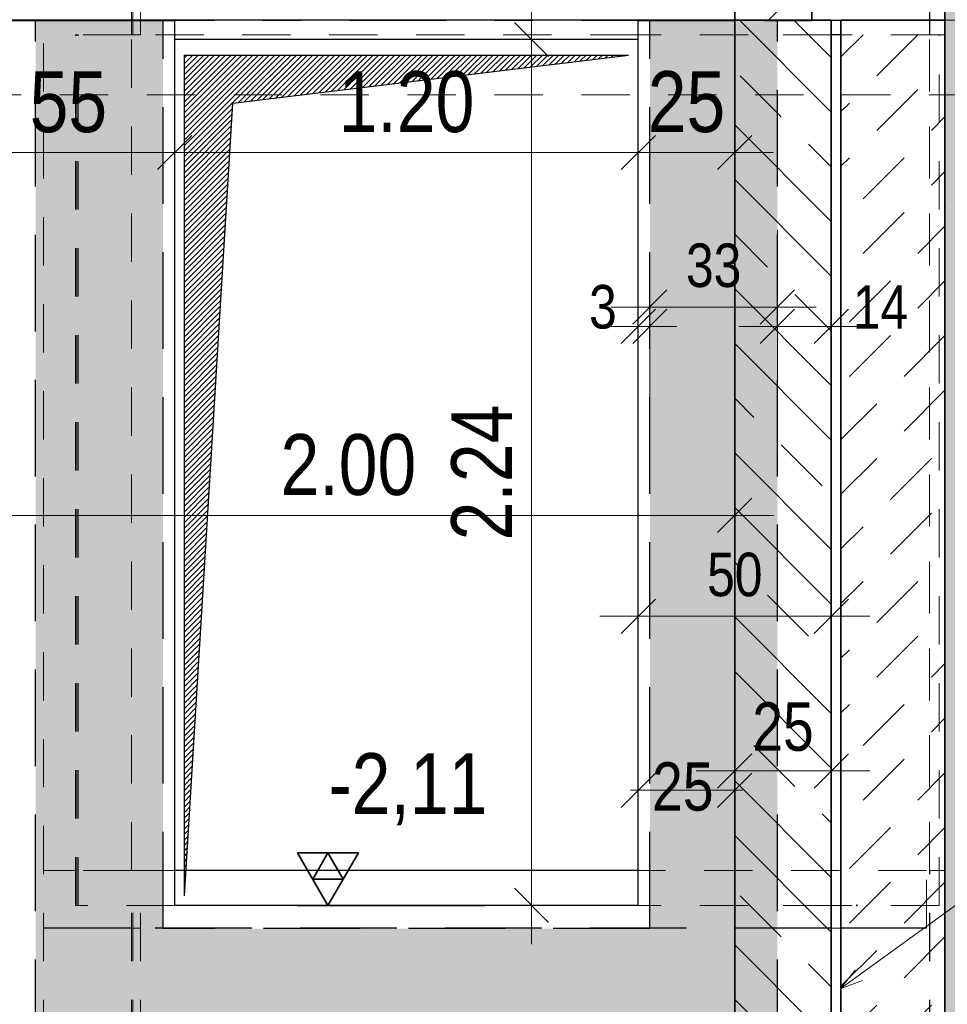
# Model space of a CAD drawing. Header units: millimetres. Extents: x -50 to 85, y 0 to 206.
# Tile 80 of 152: x 34.09 to 36.49, y 11.85 to 14.39. Entities that reach past the tile are written whole.
import ezdxf

# ---------------------------------------------------------------- set-up
doc = ezdxf.new("R2010")
doc.units = ezdxf.units.MM
for name, pattern in [('DASHDOT', [1, 0.5, -0.25, 0, -0.25]), ('DASHDOTX2', [2, 1, -0.5, 0, -0.5]), ('HIDDEN', [0.375, 0.25, -0.125]), ('HIDDENX2', [0.75, 0.5, -0.25])]:
    doc.linetypes.add(name, pattern=pattern)
doc.layers.add('Achsen', color=7, linetype='Continuous', lineweight=20)
doc.layers.add('Schraffuren', color=7, linetype='Continuous', lineweight=20)
doc.styles.add('Arial Narrow', font='ARIALN.TTF')
doc.dimstyles.new('Arch_Strakon_dimstyle', dxfattribs={"dimtxt": 15.75, "dimasz": 1, "dimexe": 1.25, "dimexo": 0.0625, "dimgap": 1, "dimtad": 0, "dimdec": 5, "dimzin": 12, "dimdsep": 46, "dimtxsty": 'Arial Narrow', "dimblk": 'Arrowhead_Tick', "dimsah": 1, "dimcen": 0, "dimse1": 1, "dimse2": 1, "dimclrd": 6, "dimclrt": 2, "dimazin": 0, "dimtfac": 1, "dimtdec": 4, "dimtmove": 0, "dimatfit": 3, "dimldrblk": 'NONE', "dimfxl": 1, "dimtvp": 1, "dimtolj": 1, "dimtzin": 0, "dimlwd": 13, "dimarcsym": 2})
pattern_1 = [(135, (0, 0), (-0.212132, -0.212132), []), (135, (-0.0707, -0.0707), (-0.212132, -0.212132), []), (135, (-0.14142, -0.14142), (-0.212132, -0.212132), [0.15, -0.1])]

# ---------------------------------------------------------------- blocks, each defined once
blk = doc.blocks.new('Arrowhead_Tick')
at = {"color": 0, "linetype": 'Continuous', "lineweight": -2}
for p, q in [((0, 20), (0, -10)), ((-1, 0), (0, 0)), ((10, 0), (0, 0))]:
    blk.add_line(p, q, dxfattribs=at)
at = {"color": 2, "linetype": 'Continuous', "lineweight": 35}
blk.add_line((4.42, 4.42), (-4.42, -4.42), dxfattribs=at)
blk = doc.blocks.new('*D170')
at = {"layer": 'Defpoints', "color": 0}
for p in [(35.9423, 14.3921), (33.9423, 13.5041), (35.9423, 13.1111)]:
    blk.add_point(p, dxfattribs=at)
at = {"layer": 'Schraffuren', "color": 6, "linetype": 'Continuous', "lineweight": 13}
blk.add_line((33.9523, 13.1111), (35.9323, 13.1111), dxfattribs=at)
at = {"layer": 'Schraffuren', "color": 6, "lineweight": 13, "xscale": 0.01, "yscale": 0.01, "zscale": 0.01}
blk.add_blockref('Arrowhead_Tick', (35.9423, 13.1111), dxfattribs=at)
at = {"layer": 'Schraffuren', "color": 6, "lineweight": 13, "xscale": 0.01, "yscale": 0.01, "zscale": 0.01, "rotation": 180}
blk.add_blockref('Arrowhead_Tick', (33.9423, 13.1111), dxfattribs=at)
at = {"layer": 'Schraffuren', "color": 2, "lineweight": 35, "insert": (34.9423, 13.2415), "char_height": 0.1575, "attachment_point": 5, "style": 'Arial Narrow'}
blk.add_mtext('\\A1;2.00', dxfattribs=at)
blk = doc.blocks.new('_None')
blk = doc.blocks.new('*D254')
at = {"color": 6, "linetype": 'Continuous', "lineweight": 13}
blk.add_line((36.8113, 11.0021), (36.8113, 12.0921), dxfattribs=at)
at = {"layer": 'Defpoints', "color": 0}
for p in [(36.2584, 12.1021), (36.8113, 12.1021), (35.9423, 10.9921)]:
    blk.add_point(p, dxfattribs=at)
at = {"color": 6, "lineweight": 13, "xscale": 0.01, "yscale": 0.01, "zscale": 0.01}
for p, rotation in [((36.8113, 12.1021), 90), ((36.8113, 10.9921), 270)]:
    blk.add_blockref('Arrowhead_Tick', p, dxfattribs=dict(at, rotation=rotation))
at = {"color": 2, "lineweight": 35, "insert": (36.6823, 11.5471), "char_height": 0.1575, "attachment_point": 5, "rotation": 90, "style": 'Arial Narrow'}
blk.add_mtext('\\A1;1.11', dxfattribs=at)
blk = doc.blocks.new('*D255')
at = {"color": 6, "linetype": 'Continuous', "lineweight": 13}
blk.add_line((36.8113, 12.1121), (36.8113, 14.3321), dxfattribs=at)
at = {"layer": 'Defpoints', "color": 0}
for p in [(35.6928, 14.3421), (36.8113, 14.3421), (36.2584, 12.1021)]:
    blk.add_point(p, dxfattribs=at)
at = {"color": 6, "lineweight": 13, "xscale": 0.01, "yscale": 0.01, "zscale": 0.01}
for p, rotation in [((36.8113, 14.3421), 90), ((36.8113, 12.1021), 270)]:
    blk.add_blockref('Arrowhead_Tick', p, dxfattribs=dict(at, rotation=rotation))
at = {"color": 2, "lineweight": 35, "insert": (36.6823, 13.2221), "char_height": 0.1575, "attachment_point": 5, "rotation": 90, "style": 'Arial Narrow'}
blk.add_mtext('\\A1;2.24', dxfattribs=at)
blk = doc.blocks.new('*D256')
at = {"color": 6, "linetype": 'Continuous', "lineweight": 13}
blk.add_line((36.8113, 14.3521), (36.8113, 15.5921), dxfattribs=at)
at = {"layer": 'Defpoints', "color": 0}
for p in [(35.6928, 15.6021), (36.8113, 15.6021), (35.6928, 14.3421)]:
    blk.add_point(p, dxfattribs=at)
at = {"color": 6, "lineweight": 13, "xscale": 0.01, "yscale": 0.01, "zscale": 0.01}
for p, rotation in [((36.8113, 15.6021), 90), ((36.8113, 14.3421), 270)]:
    blk.add_blockref('Arrowhead_Tick', p, dxfattribs=dict(at, rotation=rotation))
at = {"color": 2, "lineweight": 35, "insert": (36.6809, 14.9721), "char_height": 0.1575, "attachment_point": 5, "rotation": 90, "style": 'Arial Narrow'}
blk.add_mtext('\\A1;1.26', dxfattribs=at)
blk = doc.blocks.new('*D402')
at = {"color": 6, "linetype": 'Continuous', "lineweight": 13}
for p, q in [((35.6828, 12.4), (35.6728, 12.4)), ((35.6928, 12.4), (35.9423, 12.4)), ((35.9523, 12.4), (35.9623, 12.4))]:
    blk.add_line(p, q, dxfattribs=at)
at = {"layer": 'Defpoints', "color": 0}
for p in [(35.9423, 14.3921), (35.9423, 12.4), (35.6928, 12.1021)]:
    blk.add_point(p, dxfattribs=at)
at = {"color": 6, "lineweight": 13, "xscale": 0.01, "yscale": 0.01, "zscale": 0.01}
blk.add_blockref('Arrowhead_Tick', (35.6928, 12.4), dxfattribs=at)
at = {"color": 6, "lineweight": 13, "xscale": 0.01, "yscale": 0.01, "zscale": 0.01, "rotation": 180.0000000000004}
blk.add_blockref('Arrowhead_Tick', (35.9423, 12.4), dxfattribs=at)
at = {"color": 3, "lineweight": 35, "insert": (35.8079, 12.409), "char_height": 0.125, "attachment_point": 5, "style": 'Arial Narrow'}
blk.add_mtext('\\A1;25', dxfattribs=at)
blk = doc.blocks.new('*D403')
at = {"color": 6, "linetype": 'Continuous', "lineweight": 13}
blk.add_line((35.9523, 12.45), (36.1823, 12.45), dxfattribs=at)
at = {"layer": 'Defpoints', "color": 0}
for p in [(35.9423, 14.3921), (36.1923, 12.45), (36.1923, 10.5921)]:
    blk.add_point(p, dxfattribs=at)
at = {"color": 6, "lineweight": 13, "xscale": 0.01, "yscale": 0.01, "zscale": 0.01}
blk.add_blockref('Arrowhead_Tick', (36.1923, 12.45), dxfattribs=at)
at = {"color": 6, "lineweight": 13, "xscale": 0.01, "yscale": 0.01, "zscale": 0.01, "rotation": 180}
blk.add_blockref('Arrowhead_Tick', (35.9423, 12.45), dxfattribs=at)
at = {"color": 3, "lineweight": 35, "insert": (36.0673, 12.5638), "char_height": 0.125, "attachment_point": 5, "style": 'Arial Narrow'}
blk.add_mtext('\\A1;25', dxfattribs=at)
blk = doc.blocks.new('*D404')
at = {"color": 6, "linetype": 'Continuous', "lineweight": 13}
blk.add_line((39.1262, 11.6921), (39.1262, 14.3821), dxfattribs=at)
at = {"layer": 'Defpoints', "color": 0}
for p in [(38.8823, 14.3921), (39.1262, 14.3921), (36.3773, 11.6821)]:
    blk.add_point(p, dxfattribs=at)
at = {"color": 6, "lineweight": 13, "xscale": 0.01, "yscale": 0.01, "zscale": 0.01}
for p, rotation in [((39.1262, 14.3921), 90), ((39.1262, 11.6821), 270)]:
    blk.add_blockref('Arrowhead_Tick', p, dxfattribs=dict(at, rotation=rotation))
at = {"color": 2, "lineweight": 35, "insert": (38.9972, 13.0371), "char_height": 0.1575, "attachment_point": 5, "rotation": 90, "style": 'Arial Narrow'}
blk.add_mtext('\\A1;2.71', dxfattribs=at)
blk = doc.blocks.new('*D422')
at = {"color": 6, "linetype": 'Continuous', "lineweight": 13}
blk.add_line((34.5028, 14.05), (35.6828, 14.05), dxfattribs=at)
at = {"layer": 'Defpoints', "color": 0}
for p in [(34.4928, 14.3541), (35.6928, 14.3541), (35.6928, 14.05)]:
    blk.add_point(p, dxfattribs=at)
at = {"color": 6, "lineweight": 13, "xscale": 0.01, "yscale": 0.01, "zscale": 0.01}
blk.add_blockref('Arrowhead_Tick', (35.6928, 14.05), dxfattribs=at)
at = {"color": 6, "lineweight": 13, "xscale": 0.01, "yscale": 0.01, "zscale": 0.01, "rotation": 180}
blk.add_blockref('Arrowhead_Tick', (34.4928, 14.05), dxfattribs=at)
at = {"color": 2, "lineweight": 35, "insert": (35.0928, 14.1804), "char_height": 0.1575, "attachment_point": 5, "style": 'Arial Narrow'}
blk.add_mtext('\\A1;1.20', dxfattribs=at)
blk = doc.blocks.new('*D423')
at = {"color": 6, "linetype": 'Continuous', "lineweight": 13}
blk.add_line((33.9523, 14.05), (34.4828, 14.05), dxfattribs=at)
at = {"layer": 'Defpoints', "color": 0}
for p in [(33.9423, 14.3905), (34.4928, 14.3541), (34.4928, 14.05)]:
    blk.add_point(p, dxfattribs=at)
at = {"color": 6, "lineweight": 13, "xscale": 0.01, "yscale": 0.01, "zscale": 0.01}
blk.add_blockref('Arrowhead_Tick', (34.4928, 14.05), dxfattribs=at)
at = {"color": 6, "lineweight": 13, "xscale": 0.01, "yscale": 0.01, "zscale": 0.01, "rotation": 180}
blk.add_blockref('Arrowhead_Tick', (33.9423, 14.05), dxfattribs=at)
at = {"color": 2, "lineweight": 35, "insert": (34.2175, 14.1801), "char_height": 0.1575, "attachment_point": 5, "style": 'Arial Narrow'}
blk.add_mtext('\\A1;55', dxfattribs=at)
blk = doc.blocks.new('*D424')
at = {"color": 6, "linetype": 'Continuous', "lineweight": 13}
blk.add_line((35.7028, 14.05), (35.9323, 14.05), dxfattribs=at)
at = {"layer": 'Defpoints', "color": 0}
for p in [(35.9423, 14.3921), (35.6928, 14.3541), (35.9423, 14.05)]:
    blk.add_point(p, dxfattribs=at)
at = {"color": 6, "lineweight": 13, "xscale": 0.01, "yscale": 0.01, "zscale": 0.01}
blk.add_blockref('Arrowhead_Tick', (35.9423, 14.05), dxfattribs=at)
at = {"color": 6, "lineweight": 13, "xscale": 0.01, "yscale": 0.01, "zscale": 0.01, "rotation": 180}
blk.add_blockref('Arrowhead_Tick', (35.6928, 14.05), dxfattribs=at)
at = {"color": 2, "lineweight": 35, "insert": (35.8175, 14.1804), "char_height": 0.1575, "attachment_point": 5, "style": 'Arial Narrow'}
blk.add_mtext('\\A1;25', dxfattribs=at)
blk = doc.blocks.new('*D427')
at = {"color": 6, "linetype": 'Continuous', "lineweight": 13}
blk.add_line((33.9523, 15.15), (35.9323, 15.15), dxfattribs=at)
at = {"layer": 'Defpoints', "color": 0}
for p in [(35.9423, 15.15), (35.9423, 14.3921), (33.9423, 14.3905)]:
    blk.add_point(p, dxfattribs=at)
at = {"color": 6, "lineweight": 13, "xscale": 0.01, "yscale": 0.01, "zscale": 0.01}
blk.add_blockref('Arrowhead_Tick', (35.9423, 15.15), dxfattribs=at)
at = {"color": 6, "lineweight": 13, "xscale": 0.01, "yscale": 0.01, "zscale": 0.01, "rotation": 180}
blk.add_blockref('Arrowhead_Tick', (33.9423, 15.15), dxfattribs=at)
at = {"color": 2, "lineweight": 35, "insert": (34.9423, 15.2804), "char_height": 0.1575, "attachment_point": 5, "style": 'Arial Narrow'}
blk.add_mtext('\\A1;2.00', dxfattribs=at)
blk = doc.blocks.new('*D482')
at = {"color": 6, "linetype": 'Continuous', "lineweight": 13}
for p, q in [((35.6828, 13.6), (35.6728, 13.6)), ((35.6928, 13.6), (35.7228, 13.6)), ((35.7328, 13.6), (35.7428, 13.6))]:
    blk.add_line(p, q, dxfattribs=at)
at = {"layer": 'Defpoints', "color": 0}
for p in [(35.7228, 13.6), (35.6928, 12.1021), (35.7228, 12.0421)]:
    blk.add_point(p, dxfattribs=at)
at = {"color": 6, "lineweight": 13, "xscale": 0.01, "yscale": 0.01, "zscale": 0.01}
blk.add_blockref('Arrowhead_Tick', (35.6928, 13.6), dxfattribs=at)
at = {"color": 6, "lineweight": 13, "xscale": 0.01, "yscale": 0.01, "zscale": 0.01, "rotation": 180}
blk.add_blockref('Arrowhead_Tick', (35.7228, 13.6), dxfattribs=at)
at = {"color": 3, "lineweight": 35, "insert": (35.6011, 13.65), "char_height": 0.1125, "attachment_point": 5, "style": 'Arial Narrow'}
blk.add_mtext('\\A1;3', dxfattribs=at)
blk = doc.blocks.new('*D483')
at = {"color": 6, "linetype": 'Continuous', "lineweight": 13}
blk.add_line((35.7328, 13.65), (36.0428, 13.65), dxfattribs=at)
at = {"layer": 'Defpoints', "color": 0}
for p in [(36.0528, 14.3921), (36.0528, 13.65), (35.7228, 12.0421)]:
    blk.add_point(p, dxfattribs=at)
at = {"color": 6, "lineweight": 13, "xscale": 0.01, "yscale": 0.01, "zscale": 0.01}
blk.add_blockref('Arrowhead_Tick', (36.0528, 13.65), dxfattribs=at)
at = {"color": 6, "lineweight": 13, "xscale": 0.01, "yscale": 0.01, "zscale": 0.01, "rotation": 180}
blk.add_blockref('Arrowhead_Tick', (35.7228, 13.65), dxfattribs=at)
at = {"color": 3, "lineweight": 35, "insert": (35.8878, 13.7574), "char_height": 0.1125, "attachment_point": 5, "style": 'Arial Narrow'}
blk.add_mtext('\\A1;33', dxfattribs=at)
blk = doc.blocks.new('*D484')
at = {"color": 6, "linetype": 'Continuous', "lineweight": 13}
blk.add_line((36.0628, 13.6), (36.1823, 13.6), dxfattribs=at)
at = {"layer": 'Defpoints', "color": 0}
for p in [(36.0528, 14.3921), (36.1923, 14.3921), (36.1923, 13.6)]:
    blk.add_point(p, dxfattribs=at)
at = {"color": 6, "lineweight": 13, "xscale": 0.01, "yscale": 0.01, "zscale": 0.01}
blk.add_blockref('Arrowhead_Tick', (36.1923, 13.6), dxfattribs=at)
at = {"color": 6, "lineweight": 13, "xscale": 0.01, "yscale": 0.01, "zscale": 0.01, "rotation": 180}
blk.add_blockref('Arrowhead_Tick', (36.0528, 13.6), dxfattribs=at)
at = {"color": 3, "lineweight": 35, "insert": (36.3194, 13.65), "char_height": 0.1125, "attachment_point": 5, "style": 'Arial Narrow'}
blk.add_mtext('\\A1;14', dxfattribs=at)
blk = doc.blocks.new('*D485')
at = {"color": 6, "linetype": 'Continuous', "lineweight": 13}
blk.add_line((35.7028, 12.85), (36.1823, 12.85), dxfattribs=at)
at = {"layer": 'Defpoints', "color": 0}
for p in [(36.1923, 14.3921), (35.6928, 14.3421), (36.1923, 12.85)]:
    blk.add_point(p, dxfattribs=at)
at = {"color": 6, "lineweight": 13, "xscale": 0.01, "yscale": 0.01, "zscale": 0.01}
blk.add_blockref('Arrowhead_Tick', (36.1923, 12.85), dxfattribs=at)
at = {"color": 6, "lineweight": 13, "xscale": 0.01, "yscale": 0.01, "zscale": 0.01, "rotation": 180}
blk.add_blockref('Arrowhead_Tick', (35.6928, 12.85), dxfattribs=at)
at = {"color": 3, "lineweight": 35, "insert": (35.9425, 12.9574), "char_height": 0.1125, "attachment_point": 5, "style": 'Arial Narrow'}
blk.add_mtext('\\A1;50', dxfattribs=at)
blk = doc.blocks.new('*D486')
at = {"color": 6, "linetype": 'Continuous', "lineweight": 13}
blk.add_line((35.7328, 14.85), (36.0428, 14.85), dxfattribs=at)
at = {"layer": 'Defpoints', "color": 0}
for p in [(36.0528, 14.85), (35.7228, 14.3921), (36.0528, 14.3921)]:
    blk.add_point(p, dxfattribs=at)
at = {"color": 6, "lineweight": 13, "xscale": 0.01, "yscale": 0.01, "zscale": 0.01}
blk.add_blockref('Arrowhead_Tick', (36.0528, 14.85), dxfattribs=at)
at = {"color": 6, "lineweight": 13, "xscale": 0.01, "yscale": 0.01, "zscale": 0.01, "rotation": 180}
blk.add_blockref('Arrowhead_Tick', (35.7228, 14.85), dxfattribs=at)
at = {"color": 3, "lineweight": 35, "insert": (35.8878, 14.9574), "char_height": 0.1125, "attachment_point": 5, "style": 'Arial Narrow'}
blk.add_mtext('\\A1;33', dxfattribs=at)
blk = doc.blocks.new('*D487')
at = {"color": 6, "linetype": 'Continuous', "lineweight": 13}
for p, q in [((36.0428, 14.85), (36.0328, 14.85)), ((36.0528, 14.85), (36.1423, 14.85)), ((36.1523, 14.85), (36.1623, 14.85))]:
    blk.add_line(p, q, dxfattribs=at)
at = {"layer": 'Defpoints', "color": 0}
for p in [(36.1423, 14.85), (36.0528, 14.3921), (36.1423, 14.3921)]:
    blk.add_point(p, dxfattribs=at)
at = {"color": 6, "lineweight": 13, "xscale": 0.01, "yscale": 0.01, "zscale": 0.01}
blk.add_blockref('Arrowhead_Tick', (36.0528, 14.85), dxfattribs=at)
at = {"color": 6, "lineweight": 13, "xscale": 0.01, "yscale": 0.01, "zscale": 0.01, "rotation": 180}
blk.add_blockref('Arrowhead_Tick', (36.1423, 14.85), dxfattribs=at)
at = {"color": 3, "lineweight": 35, "insert": (36.0975, 14.9574), "char_height": 0.1125, "attachment_point": 5, "style": 'Arial Narrow'}
blk.add_mtext('\\A1;9', dxfattribs=at)
blk = doc.blocks.new('*D498')
at = {"color": 6, "linetype": 'Continuous', "lineweight": 13}
blk.add_line((35.4164, 12.1121), (35.4164, 14.3321), dxfattribs=at)
at = {"layer": 'Defpoints', "color": 0}
for p in [(35.4164, 14.3421), (35.6928, 14.3421), (35.6928, 12.1021)]:
    blk.add_point(p, dxfattribs=at)
at = {"color": 6, "lineweight": 13, "xscale": 0.01, "yscale": 0.01, "zscale": 0.01}
for p, rotation in [((35.4164, 14.3421), 90), ((35.4164, 12.1021), 270)]:
    blk.add_blockref('Arrowhead_Tick', p, dxfattribs=dict(at, rotation=rotation))
at = {"color": 2, "lineweight": 35, "insert": (35.2873, 13.2221), "char_height": 0.1575, "attachment_point": 5, "rotation": 90, "style": 'Arial Narrow'}
blk.add_mtext('\\A1;2.24', dxfattribs=at)

msp = doc.modelspace()

# ---------------------------------------------------------------- hatches: boundary and pattern name
at = {"lineweight": 25, "true_color": 0xf9ddf2}
msp.add_hatch(color=7, dxfattribs=at).paths.add_polyline_path([(36.0527563, 14.3921345), (36.0527563, 11.7121345), (34.1327563, 11.7121345), (34.1327563, 14.3921345), (34.4627563, 14.3921345), (34.4627563, 12.0421345), (35.7227563, 12.0421345), (35.7227563, 14.3921345)])
at = {"lineweight": 13}
h = msp.add_hatch(dxfattribs=at)
h.set_pattern_fill('wuB', color=6, scale=0.01, angle=135, style=0, pattern_type=2)
h.set_pattern_definition(pattern_1)
h.paths.add_polyline_path([(36.1923156, 14.3921196), (36.1923156, 10.9921345), (35.9423156, 10.9921345), (35.9423156, 14.3921345)])
h = msp.add_hatch(dxfattribs=at)
h.set_pattern_fill('wuB', color=6, scale=0.01, angle=135, style=0, pattern_type=2)
h.set_pattern_definition(pattern_1)
h.paths.add_polyline_path([(36.1923156, 10.9921345), (36.1923156, 14.3921345), (35.9423156, 14.3921345), (35.9423156, 10.9921345)])
at = {"lineweight": 25}
h = msp.add_hatch(dxfattribs=at)
h.set_pattern_fill('Mau', color=3, scale=0.01, angle=45, style=0, pattern_type=2)
h.set_pattern_definition([(45, (0, 0), (-0.0070710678, 0.0070710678), [])])
h.paths.add_polyline_path([(34.5177563, 12.1271345), (34.6427563, 14.1771345), (35.6677563, 14.3021345), (34.5177563, 14.3021345)])
at = {"layer": 'Schraffuren', "lineweight": 13}
h = msp.add_hatch(dxfattribs=at)
h.set_pattern_fill('bB', color=6, scale=0.01, angle=45, style=0, pattern_type=2)
h.set_pattern_definition([(45, (0, 0), (-0.1414214, 0.1414214), [0.15, -0.1]), (45, (-0.07071, 0.07071), (-0.1414214, 0.1414214), [])])
h.paths.add_polyline_path([(35.9423156, 14.3921345), (36.1423156, 14.3921345), (36.1423156, 16.3696973), (35.9423156, 16.3696973)])
at = {"layer": 'Schraffuren', "lineweight": 13, "true_color": 0xf0f0f0}
for points in [[(36.4865113, 13.9121333), (37.0764968, 13.9121333), (37.0764968, 14.8621333), (36.4865113, 14.8621333)], [(37.286512, 11.5575999), (37.286512, 13.9121333), (36.4865113, 13.9121333), (36.4865113, 11.5575999)]]:
    msp.add_hatch(color=7, dxfattribs=at).paths.add_polyline_path(points)
at = {"layer": 'Schraffuren', "lineweight": 13}
h = msp.add_hatch(dxfattribs=at)
h.set_pattern_fill('uB', color=6, scale=0.01, angle=45, style=0, pattern_type=2)
h.set_pattern_definition([(45, (0, 0), (-0.1414214, 0.1414214), [0.15, -0.1]), (45, (0.03536, 0.17678), (-0.1414214, 0.1414214), [0.15, -0.1, 0.15, -0.1])])
h.paths.add_polyline_path([(36.2173163, 10.4421345), (36.4865113, 10.4421345), (36.4865113, 14.3921345), (36.2173163, 14.3921345)])

# ---------------------------------------------------------------- linework, layer by layer
at = {"color": 2, "linetype": 'Continuous', "lineweight": 35}
for p, q in [((35.9423156, 14.3921345), (35.9423156, 16.3696973)), ((36.1423156, 14.3921345), (36.1423156, 16.3696973)), ((36.4864628, 14.3921345), (36.4864628, 14.8621333)), ((35.9423156, 10.9921345), (35.9423156, 14.3921345)), ((36.1923156, 14.3921196), (35.9423156, 14.3921196)), ((36.1923156, 10.9921345), (36.1923156, 14.3921345)), ((36.2173163, 10.4421345), (36.2173163, 14.3921345)), ((36.4865113, 14.3921196), (36.2173163, 14.3921196)), ((36.4864628, 11.5575999), (36.4864628, 14.3921345)), ((34.9681575, 12.2385295), (34.8106575, 12.2385295)), ((34.8106575, 12.2385295), (34.8894075, 12.1021345)), ((34.8894075, 12.2385295), (34.8500325, 12.170332)), ((34.8894075, 12.1021345), (34.9681575, 12.2385295)), ((34.9287825, 12.170332), (34.8894075, 12.2385295)), ((34.8500325, 12.170332), (34.9287825, 12.170332))]:
    msp.add_line(p, q, dxfattribs=at)
at = {"color": 9, "linetype": 'HIDDEN', "lineweight": 0, "ltscale": 0.5}
for p, q in [((34.1530981, 10.832585), (34.1530981, 15.6921379)), ((34.3840901, 14.3541345), (34.3840901, 15.6921379)), ((34.4042051, 14.3541345), (34.4042051, 15.3921379)), ((30.3703752, 14.1993252), (37.7880198, 14.1993252)), ((34.2360683, 12.1921272), (34.1530986, 12.1921272)), ((36.4384871, 12.1921272), (35.6927563, 12.1921272)), ((36.4855717, 12.1921272), (36.4473169, 12.1921272)), ((36.4473169, 10.832585), (36.4473169, 12.1921272)), ((34.3810778, 10.832585), (34.3810778, 12.1021345)), ((34.3840901, 10.832585), (34.3840901, 12.1021345)), ((34.4042051, 10.832585), (34.4042051, 12.1021345)), ((34.4044527, 10.832585), (34.4044527, 12.0431268))]:
    msp.add_line(p, q, dxfattribs=at)
at = {"color": 6, "linetype": 'HIDDEN', "lineweight": 13, "ltscale": 0.5}
for p, q in [((34.3810778, 14.3541345), (34.3810778, 15.3921379)), ((36.446507, 10.832585), (36.446507, 15.3921379)), ((36.4466148, 14.3541345), (36.4466148, 15.3921379)), ((36.4473169, 14.3541345), (36.4473169, 15.3921379)), ((36.4855717, 14.3541345), (36.4855717, 15.3921379)), ((36.1423156, 14.3905181), (36.1423156, 14.3921345)), ((36.1423156, 14.3905181), (35.9423156, 14.3905181)), ((34.2397585, 14.3541345), (34.2360683, 14.3541345)), ((34.2360683, 12.1021345), (34.2360683, 14.3541345)), ((34.2427563, 14.3541345), (34.2397585, 14.3541345)), ((34.2397585, 12.1021345), (34.2397585, 14.3541345)), ((34.2427276, 12.1021345), (34.2427276, 14.3541345)), ((34.3810778, 14.3541345), (34.2427563, 14.3541345)), ((34.4044527, 14.3541345), (34.3810778, 14.3541345)), ((34.3810778, 12.1921272), (34.3810778, 14.3541345)), ((35.6927563, 14.3541345), (34.4044527, 14.3541345)), ((35.9773156, 14.3541345), (35.6927563, 14.3541345)), ((36.1923156, 14.3541345), (35.9773156, 14.3541345)), ((36.4716148, 14.3541345), (36.2173163, 14.3541345)), ((36.4466148, 12.1921272), (36.4466148, 14.3541345)), ((36.4864628, 14.3541345), (36.4716148, 14.3541345)), ((36.4716148, 12.1021345), (36.4716148, 14.3541345)), ((36.4865113, 14.3541345), (36.4864628, 14.3541345)), ((34.2397585, 12.1921272), (34.2360683, 12.1921272)), ((34.3810778, 12.1921272), (34.2397585, 12.1921272)), ((34.4927563, 12.1921272), (34.3810778, 12.1921272)), ((36.4384871, 12.0431268), (36.4384871, 12.1921272)), ((36.4473169, 12.1921272), (36.4466148, 12.1921272)), ((36.4865113, 12.1921272), (36.4855717, 12.1921272)), ((36.4855717, 10.832585), (36.4855717, 12.1921272)), ((34.2397585, 12.1021345), (34.2360683, 12.1021345)), ((34.2427563, 12.1021345), (34.2397585, 12.1021345)), ((34.4927563, 12.1021345), (34.2427563, 12.1021345)), ((35.9773156, 12.1021345), (35.6927563, 12.1021345)), ((36.1923156, 12.1021345), (35.9773156, 12.1021345)), ((36.4716148, 12.1021345), (36.2173163, 12.1021345)), ((34.3840901, 12.0431268), (34.3810778, 12.0431268)), ((34.4042051, 12.0431268), (34.3840901, 12.0431268)), ((34.4044527, 12.0431268), (34.4042051, 12.0431268))]:
    msp.add_line(p, q, dxfattribs=at)
at = {"color": 15, "linetype": 'DASHDOTX2', "lineweight": 18, "ltscale": 0.5}
msp.add_line((29.64454, 14.3921345), (38.8823378, 14.3921345), dxfattribs=at)
at = {"color": 3, "linetype": 'DASHDOT', "lineweight": 25, "ltscale": 0.5}
msp.add_line((30.1454159, 14.3921345), (38.8823378, 14.3921345), dxfattribs=at)
at = {"color": 3, "linetype": 'HIDDENX2', "lineweight": 25, "ltscale": 0.5}
for p, q in [((34.1327563, 11.7121345), (34.1327563, 14.3921345)), ((34.4627563, 12.0421345), (34.4627563, 14.3921345)), ((35.7227563, 12.0421345), (35.7227563, 14.3921345)), ((36.0527563, 11.7121345), (36.0527563, 14.3921345)), ((34.3810778, 12.0431268), (34.1530986, 12.0431268)), ((36.1923156, 12.0431268), (34.4044527, 12.0431268)), ((35.7227563, 12.0421345), (34.4627563, 12.0421345)), ((36.4384871, 12.0431268), (36.2173163, 12.0431268))]:
    msp.add_line(p, q, dxfattribs=at)
at = {"color": 3, "linetype": 'Continuous', "lineweight": 25}
for p, q in [((34.5177563, 12.1271345), (34.5177563, 14.3021345)), ((34.5177563, 14.3021345), (35.6677563, 14.3021345)), ((34.6427563, 14.1771345), (35.6677563, 14.3021345)), ((34.5177563, 12.1271345), (34.6427563, 14.1771345)), ((35.6927563, 12.1921272), (34.4927563, 12.1921272)), ((34.8106575, 12.1021345), (35.2957575, 12.1021345))]:
    msp.add_line(p, q, dxfattribs=at)
at = {"color": 9, "linetype": 'Continuous', "lineweight": 0}
msp.add_line((36.2173163, 12.0431268), (36.1923156, 12.0431268), dxfattribs=at)
msp.add_circle((34.4927563, 14.3541345), 0.00111, dxfattribs=at)
at = {"layer": 'Achsen', "color": 3, "linetype": 'Continuous', "lineweight": 25}
for p, q in [((35.9423156, 14.3921196), (33.7423177, 14.3921196)), ((34.4927563, 14.3421345), (34.4927563, 14.3905181)), ((35.6927563, 14.3421345), (35.6927563, 14.3905181)), ((35.6927563, 14.3421345), (34.4927563, 14.3421345)), ((34.4927563, 12.1021345), (34.4927563, 14.3421345)), ((35.6927563, 12.1021345), (35.6927563, 14.3421345)), ((36.2173163, 14.3541345), (36.1923156, 14.3541345)), ((35.6927563, 12.1021345), (34.4927563, 12.1021345))]:
    msp.add_line(p, q, dxfattribs=at)
at = {"layer": 'Achsen', "color": 9, "linetype": 'Continuous', "lineweight": 0}
for p, q in [((34.4927563, 14.3905181), (33.9423177, 14.3905181)), ((35.9423156, 14.3905181), (35.6927563, 14.3905181)), ((36.2173163, 12.1021345), (36.1923156, 12.1021345))]:
    msp.add_line(p, q, dxfattribs=at)
at = {"layer": 'Schraffuren', "color": 5, "linetype": 'Continuous', "lineweight": 18}
for p, q in [((37.4321353, 12.7696888), (36.2152392, 11.8859313)), ((36.2152392, 11.8859313), (36.25434, 11.9341971)), ((36.2732344, 11.9081803), (36.2152392, 11.8859313))]:
    msp.add_line(p, q, dxfattribs=at)
at = {"layer": 'Schraffuren', "color": 9, "linetype": 'Continuous', "lineweight": 0}
for centre in [(36.4865113, 14.3921345), (36.4865113, 13.9121333), (36.2584478, 12.1021345)]:
    msp.add_circle(centre, 0.00111, dxfattribs=at)

# ---------------------------------------------------------------- texts
at = {"color": 2, "lineweight": 35, "insert": (34.8405825, 12.4958845), "char_height": 0.1575, "attachment_point": 1, "line_spacing_factor": 0.9, "style": 'Arial Narrow'}
msp.add_mtext(' -2,11', dxfattribs=at)

# ---------------------------------------------------------------- dimensions: what is measured, and where the dimension line sits
at = {"lineweight": 35}
for base, p1, p2, angle, text, override, picture, middle in [((36.8113495, 15.6021345), (35.6927563, 14.3421345), (35.6927563, 15.6021345), 90, '1.26', {"dimscale": 0.01, "dimtxt": 15.75, "dimasz": 1, "dimgap": 5, "dimtad": 1, "dimjust": 0, "dimtih": 0, "dimtoh": 0, "dimdec": 5, "dimdsep": 46, "dimtxsty": 'Arial Narrow', "dimclrd": 6, "dimclrt": 2, "dimtix": 1, "dimtofl": 255, "dimtmove": 0, "dimatfit": 2, "dimfxl": 0, "dimfxlon": 0, "dimtvp": 31.746032, "dimlwd": 13}, '*D256', (36.8113495, 14.9721345)), ((39.1262238, 14.3921345), (36.3773156, 11.6821345), (38.8823378, 14.3921345), 90, '2.71', {"dimscale": 0.01, "dimtxt": 15.75, "dimasz": 1, "dimgap": 5, "dimtad": 1, "dimjust": 0, "dimtih": 0, "dimtoh": 0, "dimdec": 5, "dimdsep": 46, "dimtxsty": 'Arial Narrow', "dimclrd": 6, "dimclrt": 2, "dimtix": 1, "dimtofl": 255, "dimtmove": 0, "dimatfit": 2, "dimfxl": 0, "dimfxlon": 0, "dimtvp": 31.746032, "dimlwd": 13}, '*D404', (39.1262238, 13.0371345)), ((35.4163879, 14.3421345), (35.6927563, 12.1021345), (35.6927563, 14.3421345), 90, '2.24', {"dimscale": 0.01, "dimtxt": 15.75, "dimasz": 1, "dimgap": 5, "dimtad": 1, "dimjust": 0, "dimtih": 0, "dimtoh": 0, "dimdec": 4, "dimdsep": 46, "dimtxsty": 'Arial Narrow', "dimclrd": 6, "dimclrt": 2, "dimtix": 1, "dimtofl": 255, "dimtmove": 0, "dimatfit": 2, "dimfxl": 0, "dimfxlon": 0, "dimtvp": 31.746032, "dimlwd": 13}, '*D498', (35.4163879, 13.2221345)), ((36.8113495, 14.3421345), (36.2584478, 12.1021345), (35.6927563, 14.3421345), 90, '2.24', {"dimscale": 0.01, "dimtxt": 15.75, "dimasz": 1, "dimgap": 5, "dimtad": 1, "dimjust": 0, "dimtih": 0, "dimtoh": 0, "dimdec": 5, "dimdsep": 46, "dimtxsty": 'Arial Narrow', "dimclrd": 6, "dimclrt": 2, "dimtix": 1, "dimtofl": 255, "dimtmove": 0, "dimatfit": 2, "dimfxl": 0, "dimfxlon": 0, "dimtvp": 31.746032, "dimlwd": 13}, '*D255', (36.8113495, 13.2221345)), ((35.9423156, 12.4), (35.6927563, 12.1021345), (35.9423156, 14.3921345), 0, '25', {"dimscale": 0.01, "dimtxt": 12.5, "dimasz": 1, "dimgap": 5, "dimtad": 0, "dimjust": 0, "dimtih": 0, "dimtoh": 0, "dimdec": 5, "dimdsep": 46, "dimtxsty": 'Arial Narrow', "dimclrd": 6, "dimclrt": 3, "dimtix": 0, "dimtofl": 255, "dimtmove": 2, "dimatfit": 2, "dimfxl": 0, "dimfxlon": 0, "dimtvp": 40, "dimlwd": 13}, '*D402', (35.8078866, 12.4090063)), ((36.8113495, 12.1021345), (35.9423156, 10.9921345), (36.2584478, 12.1021345), 90, '1.11', {"dimscale": 0.01, "dimtxt": 15.75, "dimasz": 1, "dimgap": 5, "dimtad": 1, "dimjust": 0, "dimtih": 0, "dimtoh": 0, "dimdec": 5, "dimdsep": 46, "dimtxsty": 'Arial Narrow', "dimclrd": 6, "dimclrt": 2, "dimtix": 1, "dimtofl": 255, "dimtmove": 0, "dimatfit": 2, "dimfxl": 0, "dimfxlon": 0, "dimtvp": 31.746032, "dimlwd": 13}, '*D254', (36.8113495, 11.5471345))]:
    dim = msp.add_linear_dim(base=base, p1=p1, p2=p2, angle=angle, text=text, dimstyle='Arch_Strakon_dimstyle', override=override, dxfattribs=at)
    dim.commit()
    dim.dimension.update_dxf_attribs({"geometry": picture, "text_midpoint": middle, "dimtype": 160})
for base, p1, p2, text, override, picture, middle in [((35.9423156, 15.15), (33.9423177, 14.3905181), (35.9423156, 14.3921345), '2.00', {"dimscale": 0.01, "dimtxt": 15.75, "dimasz": 1, "dimgap": 5, "dimtad": 1, "dimjust": 0, "dimtih": 0, "dimtoh": 0, "dimdec": 5, "dimdsep": 46, "dimtxsty": 'Arial Narrow', "dimclrd": 6, "dimclrt": 2, "dimtix": 1, "dimtofl": 255, "dimtmove": 0, "dimatfit": 2, "dimfxl": 0, "dimfxlon": 0, "dimtvp": 31.746032, "dimlwd": 13}, '*D427', (34.9423167, 15.15)), ((36.0527563, 14.85), (35.7227563, 14.3921345), (36.0527563, 14.3921345), '33', {"dimscale": 0.01, "dimtxt": 11.25, "dimasz": 1, "dimgap": 5, "dimtad": 1, "dimjust": 0, "dimtih": 0, "dimtoh": 0, "dimdec": 5, "dimdsep": 46, "dimtxsty": 'Arial Narrow', "dimclrd": 6, "dimclrt": 3, "dimtix": 1, "dimtofl": 255, "dimtmove": 0, "dimatfit": 2, "dimfxl": 0, "dimfxlon": 0, "dimtvp": 44.444444, "dimlwd": 13}, '*D486', (35.8877563, 14.85)), ((36.1423156, 14.85), (36.0527563, 14.3921345), (36.1423156, 14.3921345), '9', {"dimscale": 0.01, "dimtxt": 11.25, "dimasz": 1, "dimgap": 5, "dimtad": 1, "dimjust": 0, "dimtih": 0, "dimtoh": 0, "dimdec": 5, "dimdsep": 46, "dimtxsty": 'Arial Narrow', "dimclrd": 6, "dimclrt": 3, "dimtix": 1, "dimtofl": 255, "dimtmove": 0, "dimatfit": 2, "dimfxl": 0, "dimfxlon": 0, "dimtvp": 44.444444, "dimlwd": 13}, '*D487', (36.0975359, 14.85)), ((35.9423156, 14.05), (35.6927563, 14.3541345), (35.9423156, 14.3921345), '25', {"dimscale": 0.01, "dimtxt": 15.75, "dimasz": 1, "dimgap": 5, "dimtad": 1, "dimjust": 0, "dimtih": 0, "dimtoh": 0, "dimdec": 5, "dimdsep": 46, "dimtxsty": 'Arial Narrow', "dimclrd": 6, "dimclrt": 2, "dimtix": 1, "dimtofl": 255, "dimtmove": 0, "dimatfit": 2, "dimfxl": 0, "dimfxlon": 0, "dimtvp": 31.746032, "dimlwd": 13}, '*D424', (35.8175359, 14.05)), ((36.1923156, 12.85), (35.6927563, 14.3421345), (36.1923156, 14.3921196), '50', {"dimscale": 0.01, "dimtxt": 11.25, "dimasz": 1, "dimgap": 5, "dimtad": 1, "dimjust": 0, "dimtih": 0, "dimtoh": 0, "dimdec": 5, "dimdsep": 46, "dimtxsty": 'Arial Narrow', "dimclrd": 6, "dimclrt": 3, "dimtix": 1, "dimtofl": 255, "dimtmove": 0, "dimatfit": 2, "dimfxl": 0, "dimfxlon": 0, "dimtvp": 44.444444, "dimlwd": 13}, '*D485', (35.9425359, 12.85)), ((36.0527563, 13.65), (35.7227563, 12.0421345), (36.0527563, 14.3921345), '33', {"dimscale": 0.01, "dimtxt": 11.25, "dimasz": 1, "dimgap": 5, "dimtad": 1, "dimjust": 0, "dimtih": 0, "dimtoh": 0, "dimdec": 5, "dimdsep": 46, "dimtxsty": 'Arial Narrow', "dimclrd": 6, "dimclrt": 3, "dimtix": 1, "dimtofl": 255, "dimtmove": 0, "dimatfit": 2, "dimfxl": 0, "dimfxlon": 0, "dimtvp": 44.444444, "dimlwd": 13}, '*D483', (35.8877563, 13.65)), ((36.1923156, 12.45), (35.9423156, 14.3921345), (36.1923156, 10.5921345), '25', {"dimscale": 0.01, "dimtxt": 12.5, "dimasz": 1, "dimgap": 5, "dimtad": 1, "dimjust": 0, "dimtih": 0, "dimtoh": 0, "dimdec": 5, "dimdsep": 46, "dimtxsty": 'Arial Narrow', "dimclrd": 6, "dimclrt": 3, "dimtix": 1, "dimtofl": 255, "dimtmove": 0, "dimatfit": 2, "dimfxl": 0, "dimfxlon": 0, "dimtvp": 40, "dimlwd": 13}, '*D403', (36.0673156, 12.45)), ((36.1923156, 13.6), (36.0527563, 14.3921345), (36.1923156, 14.3921196), '14', {"dimscale": 0.01, "dimtxt": 11.25, "dimasz": 1, "dimgap": 5, "dimtad": 1, "dimjust": 4, "dimtih": 0, "dimtoh": 0, "dimdec": 5, "dimdsep": 46, "dimtxsty": 'Arial Narrow', "dimclrd": 6, "dimclrt": 3, "dimtix": 0, "dimtofl": 255, "dimtmove": 2, "dimatfit": 2, "dimfxl": 0, "dimfxlon": 0, "dimtvp": 44.444444, "dimlwd": 13}, '*D484', (36.3194406, 13.65)), ((34.4927563, 14.05), (33.9423177, 14.3905181), (34.4927563, 14.3541345), '55', {"dimscale": 0.01, "dimtxt": 15.75, "dimasz": 1, "dimgap": 5, "dimtad": 1, "dimjust": 0, "dimtih": 0, "dimtoh": 0, "dimdec": 5, "dimdsep": 46, "dimtxsty": 'Arial Narrow', "dimclrd": 6, "dimclrt": 2, "dimtix": 1, "dimtofl": 255, "dimtmove": 0, "dimatfit": 2, "dimfxl": 0, "dimfxlon": 0, "dimtvp": 31.746032, "dimlwd": 13}, '*D423', (34.217537, 14.05)), ((35.6927563, 14.05), (34.4927563, 14.3541345), (35.6927563, 14.3541345), '1.20', {"dimscale": 0.01, "dimtxt": 15.75, "dimasz": 1, "dimgap": 5, "dimtad": 1, "dimjust": 0, "dimtih": 0, "dimtoh": 0, "dimdec": 5, "dimdsep": 46, "dimtxsty": 'Arial Narrow', "dimclrd": 6, "dimclrt": 2, "dimtix": 1, "dimtofl": 255, "dimtmove": 0, "dimatfit": 2, "dimfxl": 0, "dimfxlon": 0, "dimtvp": 31.746032, "dimlwd": 13}, '*D422', (35.0927563, 14.05)), ((35.7227563, 13.6), (35.6927563, 12.1021345), (35.7227563, 12.0421345), '3', {"dimscale": 0.01, "dimtxt": 11.25, "dimasz": 1, "dimgap": 5, "dimtad": 1, "dimjust": 0, "dimtih": 0, "dimtoh": 0, "dimdec": 5, "dimdsep": 46, "dimtxsty": 'Arial Narrow', "dimclrd": 6, "dimclrt": 3, "dimtix": 0, "dimtofl": 255, "dimtmove": 2, "dimatfit": 2, "dimfxl": 0, "dimfxlon": 0, "dimtvp": 44.444444, "dimlwd": 13}, '*D482', (35.6010688, 13.65))]:
    dim = msp.add_linear_dim(base=base, p1=p1, p2=p2, text=text, dimstyle='Arch_Strakon_dimstyle', override=override, dxfattribs=at)
    dim.commit()
    dim.dimension.update_dxf_attribs({"geometry": picture, "text_midpoint": middle, "dimtype": 160})
at = {"layer": 'Schraffuren', "lineweight": 35}
dim = msp.add_linear_dim(base=(35.9423156, 13.1110531), p1=(33.9423177, 13.5040501), p2=(35.9423156, 14.3921345), text='2.00', dimstyle='Arch_Strakon_dimstyle', override={"dimscale": 0.01, "dimtxt": 15.75, "dimasz": 1, "dimgap": 5, "dimtad": 1, "dimjust": 0, "dimtih": 0, "dimtoh": 0, "dimdec": 5, "dimdsep": 46, "dimtxsty": 'Arial Narrow', "dimclrd": 6, "dimclrt": 2, "dimtix": 1, "dimtofl": 255, "dimtmove": 0, "dimatfit": 2, "dimfxl": 0, "dimfxlon": 0, "dimtvp": 31.746032, "dimlwd": 13}, dxfattribs=at)
dim.commit()
dim.dimension.update_dxf_attribs({"geometry": '*D170', "text_midpoint": (34.9423167, 13.1110531), "dimtype": 160})

doc.saveas('drawing.dxf')
